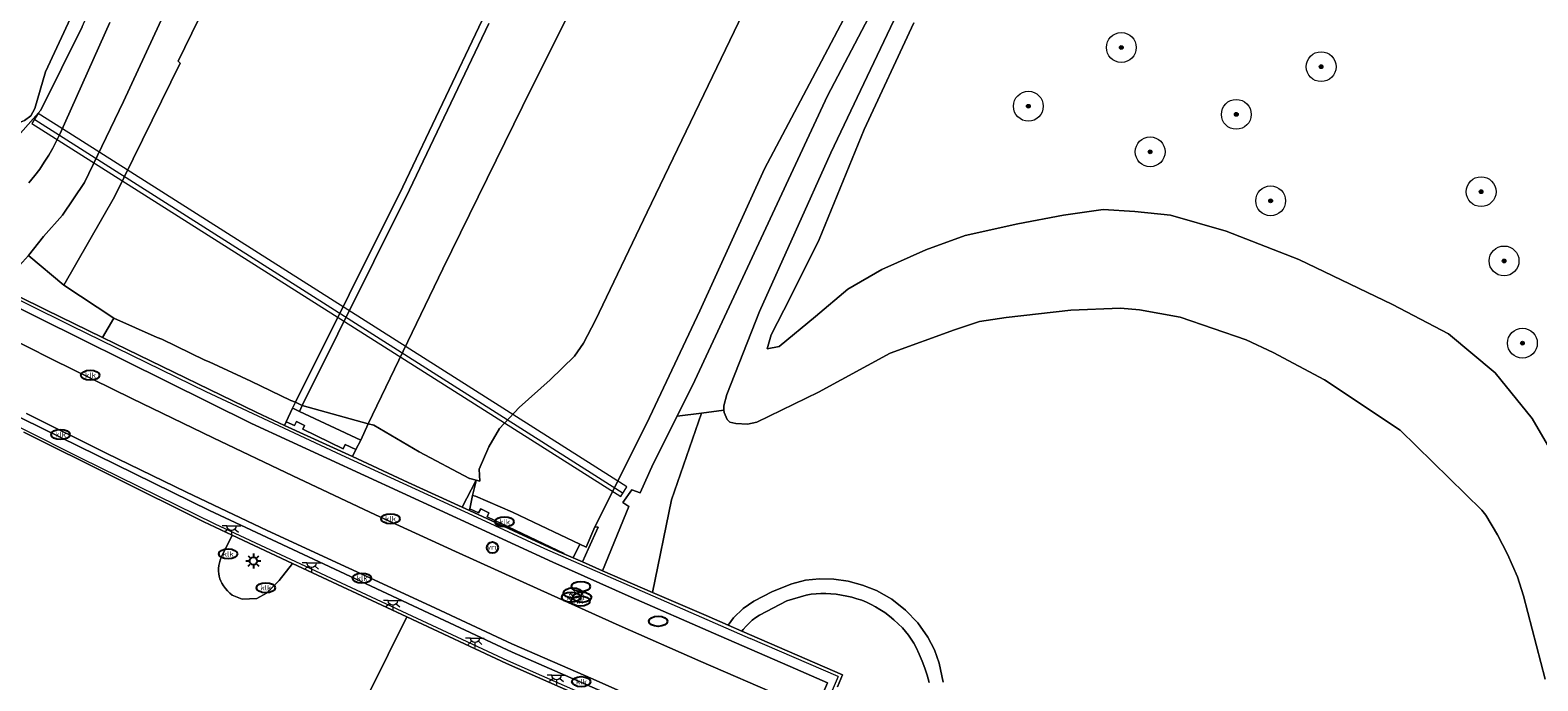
# Model space of a CAD drawing. Header units: metres. Extents: x 89394 to 92106, y 463550 to 466167.
# Tile 66 of 112: x 90903 to 91004, y 464666 to 464710. Entities that reach past the tile are written whole.
import ezdxf
from ezdxf.enums import TextEntityAlignment as Align

# ---------------------------------------------------------------- set-up
doc = ezdxf.new("R2010")
doc.units = ezdxf.units.M
for name, color, linetype, lineweight in [('B-PV-GR-BOOM-S', 90, 'Continuous', 25), ('B-PV-GR-BOUWLAND_BRAAKLIGGEND-GV', 200, 'Continuous', 13), ('B-PV-GR-GRAS-GV', 60, 'Continuous', 13), ('B-PV-GR-GROENVOORZIENING-GV', 80, 'Continuous', 18), ('B-PV-IE-MEUBILAIR-S', 7, 'Continuous', 25), ('B-PV-IE-MEUBILAIR_WEGMEUBILAIR-G', 7, 'Continuous', 18), ('B-PV-IE-TERREINAFSCHEIDING_KUNSTMATIG_MUUR-GV', 7, 'Continuous', 18), ('B-PV-KW-KUNSTWERK_DUIKER-G', 150, 'Continuous', 18), ('B-PV-KW-KUNSTWERK_DUIKER-GV', 150, 'Continuous', 18), ('B-PV-OG-TERREIN_BEGROEID-GV', 7, 'Continuous', 18), ('B-PV-OG-TERREIN_OEVER-GV', 7, 'Continuous', 18), ('B-PV-OG-WATER_SLOOT-GV', 120, 'Continuous', 18), ('B-PV-OG-WEG-GV', 7, 'Continuous', 18), ('B-PV-VH-VERHARDING_ASFALT-GV', 210, 'Continuous', 18), ('B-PV-VH-VERHARDING_BETON-GV', 252, 'Continuous', 18), ('B-PV-VH-VERHARDING_BETONSTRAATSTEEN-GV', 190, 'Continuous', 18), ('B-PV-VH-VERHARDING_GESLOTEN-GV', 210, 'Continuous', 18), ('B-PV-VH-VERHARDING_OPEN_TEGEL-GV', 90, 'Continuous', 18)]:
    doc.layers.add(name, color=color, linetype=linetype, lineweight=lineweight)
doc.styles.add('NLCS-ISO', font='NLCS-ISO.ttf')

# ---------------------------------------------------------------- blocks, each defined once
blk = doc.blocks.new('SIE-MEUBILAIR_PAAL_LICHTMAST-SO')
for points in [[(-0.62, 0), (-1, 0)], [(-0.71, 0.71), (-0.44, 0.44)], [(0, 1), (0, 0.62)], [(0.44, 0.44), (0.71, 0.71)], [(1, 0), (0.62, 0)], [(-0.71, -0.71), (-0.44, -0.44)], [(0, -0.62), (0, -1)], [(0.44, -0.44), (0.71, -0.71)]]:
    blk.add_lwpolyline(points)
blk.add_circle((0, 0), 0.5)
blk = doc.blocks.new('SIE-MEUBILAIR_PAAL_VRI-SO')
blk.add_circle((0, 0), 0.75)
at = {"style": 'NLCS-ISO'}
blk.add_text('vri', height=0.75, dxfattribs=at).set_placement((-0.08, 0.07), align=Align.MIDDLE_CENTER)
blk = doc.blocks.new('SIE-MEUBILAIR_PUT_KOLK-SO')
blk.add_ellipse((0, 0), major_axis=(1.25, 0), ratio=0.54)
at = {"style": 'NLCS-ISO'}
blk.add_text('klk', height=0.75, dxfattribs=at).set_placement((0.03, 0), align=Align.MIDDLE_CENTER)
blk = doc.blocks.new('SIE-MEUBILAIR_PUT-SO')
blk.add_ellipse((0, 0), major_axis=(1.25, 0), ratio=0.54)
blk = doc.blocks.new('SIE-MEUBILAIR_PUT_WATERLEIDINGPUT-SO')
blk.add_ellipse((0, 0), major_axis=(1.25, 0), ratio=0.54)
at = {"style": 'NLCS-ISO'}
blk.add_text('wl', height=0.75, dxfattribs=at).set_placement((-0.14, 0), align=Align.MIDDLE_CENTER)
blk = doc.blocks.new('SIE-MEUBILAIR_LICHTPUNT-SO')
at = {"color": 0, "linetype": 'ByBlock', "lineweight": 18}
for points in [[(-0.62, 0), (-1.25, 0)], [(0.62, 0), (1.25, 0)], [(-0.46, -0.43), (-0.92, -0.85)], [(0, -0.62), (0, -1.25)], [(0.46, -0.43), (0.92, -0.85)]]:
    blk.add_lwpolyline(points, dxfattribs=at)
blk.add_lwpolyline([(0, 0), (0.62, 0, -1), (-0.62, 0)], format="xyb", close=True, dxfattribs=at)
blk = doc.blocks.new('SGR-BOOM_GBKN-SO')
at = {"linetype": 'ByBlock', "lineweight": 18}
h = blk.add_hatch(color=0, dxfattribs=at)
h.dxf.hatch_style = 1
edge = h.paths.add_edge_path()
edge.add_arc((0, 0), 0.25, 0, 360)
at = {"color": 0, "linetype": 'ByBlock', "lineweight": 18}
for radius in [2, 0.25]:
    blk.add_circle((0, 0), radius, dxfattribs=at)
at = {"color": 0, "linetype": 'ByBlock', "lineweight": 18, "style": 'NLCS-ISO'}
blk.add_attdef('SOORT', (2.5, 0), '', height=1.5, dxfattribs=at)

msp = doc.modelspace()

# ---------------------------------------------------------------- linework, layer by layer
at = {"layer": 'B-PV-GR-BOUWLAND_BRAAKLIGGEND-GV', "flags": 128}
msp.add_lwpolyline([(90963.923, 464665.925), (90963.647, 464667.195), (90963.335, 464668.098), (90962.901, 464668.949), (90962.222, 464669.911), (90961.409, 464670.763), (90960.481, 464671.484), (90959.457, 464672.059), (90958.529, 464672.429), (90957.565, 464672.689), (90956.601, 464672.829), (90955.628, 464672.854), (90954.691, 464672.753), (90953.779, 464672.516), (90952.481, 464672.003), (90951.239, 464671.364), (90950.515, 464670.856), (90949.889, 464670.229), (90949.531, 464669.741), (90950.445, 464669.344), (90950.526, 464669.45), (90950.716, 464669.672), (90950.92, 464669.88), (90951.137, 464670.074), (90951.367, 464670.253), (90951.609, 464670.416), (90953.454, 464671.385), (90954.742, 464671.768), (90955.073, 464671.816), (90955.405, 464671.849), (90955.739, 464671.865), (90956.073, 464671.865), (90956.407, 464671.849), (90956.761, 464671.815), (90957.113, 464671.766), (90957.463, 464671.7), (90957.809, 464671.618), (90958.151, 464671.521), (90958.473, 464671.412), (90958.789, 464671.285), (90959.098, 464671.141), (90959.399, 464670.981), (90959.69, 464670.805), (90960.013, 464670.587), (90960.325, 464670.353), (90960.626, 464670.105), (90960.915, 464669.844), (90961.191, 464669.569), (90961.406, 464669.33), (90961.606, 464669.078), (90961.79, 464668.815), (90961.958, 464668.54), (90962.108, 464668.256), (90962.32, 464667.8), (90962.515, 464667.336), (90962.691, 464666.865), (90962.848, 464666.387), (90962.987, 464665.904)], dxfattribs=at)
at = {"layer": 'B-PV-GR-GRAS-GV', "flags": 128}
msp.add_lwpolyline([(90940.598, 464676.332), (90940, 464674.969), (90939.577, 464675.177), (90939.144, 464674.249), (90939.761, 464673.981), (90940.17, 464674.886), (90940.814, 464676.312)], close=True, dxfattribs=at)
at = {"layer": 'B-PV-GR-GROENVOORZIENING-GV', "flags": 128}
for points in [[(90902.665, 464694.502), (90905.015, 464692.524), (90908.423, 464698.442), (90912.81, 464707.391), (90912.677, 464707.531), (90919.472, 464721.458)], [(90933.488, 464710.052), (90928.175, 464698.903), (90920.978, 464684.468), (90925.411, 464683.237), (90930.398, 464693.609), (90936.346, 464705.723), (90940.816, 464714.647)], [(90951.08, 464711.954), (90944.098, 464697.427), (90940.627, 464690.19), (90939.831, 464688.651), (90939.218, 464687.769), (90937.587, 464686.183), (90935.523, 464684.319), (90934.21, 464682.915), (90933.494, 464681.701), (90932.84, 464680.201), (90932.884, 464679.387), (90932.63, 464679.455), (90932.622, 464679.428), (90932.611, 464679.326), (90932.389, 464678.442), (90932.597, 464678.396), (90935.067, 464677.318), (90936.944, 464676.426), (90939.577, 464675.177), (90940, 464674.969), (90940.598, 464676.332), (90944.065, 464683.271), (90947.618, 464690.812), (90951.949, 464700.324), (90955.773, 464707.54), (90959.81, 464715.222)], [(90911.959, 464711.203), (90909.008, 464704.82), (90906.413, 464699.397), (90904.93, 464697.226), (90903.647, 464695.783), (90902.652, 464694.509)], [(90961.952, 464710.095), (90958.637, 464702.959), (90955.611, 464695.579), (90953.671, 464691.67), (90952.412, 464689.188), (90952.139, 464688.256), (90952.943, 464688.408), (90955.367, 464690.432), (90957.529, 464692.248), (90959.81, 464693.579), (90962.772, 464694.9), (90965.403, 464695.855), (90968.915, 464696.628), (90971.982, 464697.211), (90974.651, 464697.603), (90976.763, 464697.452), (90979.162, 464697.205), (90982.873, 464696.151), (90987.75, 464694.247), (90994.03, 464691.221), (90997.782, 464689.259), (91000.892, 464686.648), (91003.375, 464683.585), (91005.748, 464679.537)]]:
    msp.add_lwpolyline(points, dxfattribs=at)
msp.add_lwpolyline([(90920.978, 464684.468), (90920.795, 464684.072), (90924.916, 464682.138), (90925.411, 464683.237)], close=True, dxfattribs=at)
at = {"layer": 'B-PV-IE-MEUBILAIR_WEGMEUBILAIR-G', "flags": 128}
for points in [[(90956.879, 464666.304), (90953.732, 464658.986), (90934.765, 464667.347), (90915.151, 464676.522), (90906.154, 464680.926), (90894.403, 464686.826), (90875.046, 464696.992), (90862.066, 464704.156), (90855.143, 464708.015)], [(90896.56, 464694.241), (90905.531, 464689.8), (90914.524, 464685.405), (90923.591, 464681.164), (90932.684, 464676.979), (90937.226, 464674.874), (90944.109, 464671.86), (90950.992, 464668.861)], [(90956.879, 464666.304), (90950.992, 464668.861)]]:
    msp.add_lwpolyline(points, dxfattribs=at)
at = {"layer": 'B-PV-IE-TERREINAFSCHEIDING_KUNSTMATIG_MUUR-GV', "flags": 128}
for points in [[(90897.665, 464693.129), (90917.583, 464683.255), (90937.769, 464673.969), (90943.034, 464671.613), (90948.534, 464669.219), (90954.024, 464666.812), (90956.168, 464665.891), (90955.369, 464664.008), (90953.782, 464660.267), (90953.598, 464659.834), (90949.183, 464661.749), (90935.058, 464667.94), (90914.775, 464677.431), (90894.701, 464687.28)], [(90956.844, 464665.612), (90957.185, 464666.417), (90950.445, 464669.344), (90949.531, 464669.741), (90948.046, 464670.387), (90944.455, 464671.945), (90941.106, 464673.398), (90939.761, 464673.981), (90939.144, 464674.249), (90938.512, 464674.523), (90938.092, 464674.705), (90932.202, 464677.419), (90931.705, 464677.649), (90928.089, 464679.315), (90924.35, 464681.037), (90919.797, 464683.133), (90917.9, 464684.007), (90909.269, 464688.218), (90907.61, 464689.026), (90903.821, 464690.872), (90900.119, 464692.671)], [(90902.344, 464682.673), (90914.397, 464676.67), (90916.305, 464675.777), (90920.343, 464673.888), (90928.002, 464670.304), (90934.676, 464667.181), (90941.87, 464664.009)]]:
    msp.add_lwpolyline(points, dxfattribs=at)
at = {"layer": 'B-PV-KW-KUNSTWERK_DUIKER-G', "flags": 128}
msp.add_lwpolyline([(90942.496, 464678.561), (90903.066, 464703.604)], dxfattribs=at)
at = {"layer": 'B-PV-KW-KUNSTWERK_DUIKER-GV', "flags": 128}
msp.add_lwpolyline([(90905.346, 464702.735), (90903.294, 464704.037), (90902.873, 464703.348), (90942.329, 464678.367), (90942.742, 464679.004)], close=True, dxfattribs=at)
at = {"layer": 'B-PV-OG-TERREIN_BEGROEID-GV', "flags": 128}
for points in [[(90906.242, 464709.825), (90903.475, 464704.242), (90901.439, 464701.947)], [(90902.673, 464699.377), (90902.874, 464699.618), (90903.071, 464699.862), (90903.4, 464700.306), (90903.712, 464700.762), (90904.006, 464701.23), (90904.281, 464701.709), (90904.538, 464702.199), (90904.775, 464702.698), (90908.095, 464710.116)]]:
    msp.add_lwpolyline(points, dxfattribs=at)
at = {"layer": 'B-PV-OG-TERREIN_OEVER-GV', "flags": 128}
msp.add_lwpolyline([(90921.964, 464745.795), (90925.376, 464753.047), (90928.963, 464761.035), (90928.331, 464761.875), (90923.172, 464750.073), (90920.332, 464744.261), (90912.332, 464726.209), (90908.823, 464717.622), (90903.79, 464706.826), (90903.069, 464704.358), (90902.814, 464703.86), (90902.393, 464703.558), (90901.599, 464703.24), (90901.439, 464701.947), (90903.475, 464704.242), (90906.242, 464709.825), (90911.282, 464721.178), (90915.332, 464731.066)], close=True, dxfattribs=at)
for points in [[(90969.479, 464728.906), (90956.404, 464701.393), (90951.622, 464690.761), (90949.424, 464685.193), (90949.221, 464684.444), (90949.237, 464684.154), (90949.245, 464683.999), (90949.462, 464683.524), (90949.627, 464683.355), (90950.044, 464683.268), (90950.822, 464683.204), (90951.435, 464683.337), (90955.572, 464685.353), (90960.383, 464687.974), (90964.682, 464689.543), (90966.357, 464690.082), (90968.14, 464690.37), (90972.484, 464690.854), (90975.795, 464690.987), (90977.073, 464690.863), (90979.794, 464690.39), (90984.228, 464688.871), (90986.028, 464688.018), (90989.458, 464686.175), (90994.541, 464682.813), (91000, 464677.446), (91000.265, 464677.115), (91001.057, 464675.81), (91001.735, 464674.507), (91002.386, 464672.996), (91002.809, 464671.719), (91004.241, 464666.129)], [(90959.81, 464715.222), (90955.773, 464707.54), (90951.949, 464700.324), (90947.618, 464690.812), (90944.065, 464683.271), (90940.598, 464676.332), (90940.814, 464676.312), (90940.17, 464674.886), (90939.761, 464673.981), (90941.106, 464673.398), (90942.859, 464677.704), (90942.472, 464677.958), (90943.065, 464678.814), (90943.62, 464678.614), (90944.502, 464680.552), (90946.094, 464683.75), (90947.284, 464686.142), (90956.185, 464705.215), (90965.149, 464722.312)], [(91005.748, 464679.537), (91003.375, 464683.585), (91000.892, 464686.648), (90997.782, 464689.259), (90994.03, 464691.221), (90987.75, 464694.247), (90982.873, 464696.151), (90979.162, 464697.205), (90976.763, 464697.452), (90974.651, 464697.603), (90971.982, 464697.211), (90968.915, 464696.628), (90965.403, 464695.855), (90962.772, 464694.9), (90959.81, 464693.579), (90957.529, 464692.248), (90955.367, 464690.432), (90952.943, 464688.408), (90952.139, 464688.256), (90952.412, 464689.188), (90953.671, 464691.67), (90955.611, 464695.579), (90958.637, 464702.959), (90961.952, 464710.095)]]:
    msp.add_lwpolyline(points, dxfattribs=at)
at = {"layer": 'B-PV-OG-WATER_SLOOT-GV', "flags": 128}
for points in [[(90928.331, 464761.875), (90927.231, 464763.76), (90926.184, 464766.22), (90924.299, 464762.356), (90922.741, 464758.149), (90922.011, 464756.748), (90919.79, 464752.349), (90913.917, 464738.36), (90908.556, 464726.422), (90904.819, 464718.263), (90902.619, 464713.672), (90901.421, 464711.653), (90900.66, 464711.677), (90901.599, 464703.24), (90902.393, 464703.558), (90902.814, 464703.86), (90903.069, 464704.358), (90903.79, 464706.826), (90908.823, 464717.622), (90912.332, 464726.209), (90920.332, 464744.261), (90923.172, 464750.073)], [(90972.582, 464732.424), (90972.968, 464733.1), (90970.835, 464733.976), (90965.149, 464722.312), (90956.185, 464705.215), (90947.284, 464686.142), (90946.094, 464683.75), (90947.728, 464683.959), (90949.237, 464684.154), (90949.221, 464684.444), (90949.424, 464685.193), (90951.622, 464690.761), (90956.404, 464701.393), (90969.479, 464728.906), (90970.87, 464731.729), (90971.517, 464732.39), (90971.907, 464732.442)], [(90947.728, 464683.959), (90946.094, 464683.75), (90944.502, 464680.552), (90943.62, 464678.614), (90943.065, 464678.814), (90942.472, 464677.958), (90942.859, 464677.704), (90941.106, 464673.398), (90944.455, 464671.945), (90945.724, 464678.15)]]:
    msp.add_lwpolyline(points, close=True, dxfattribs=at)
msp.add_lwpolyline([(91004.241, 464666.129), (91002.809, 464671.719), (91002.386, 464672.996), (91001.735, 464674.507), (91001.057, 464675.81), (91000.265, 464677.115), (91000, 464677.446), (90994.541, 464682.813), (90989.458, 464686.175), (90986.028, 464688.018), (90984.228, 464688.871), (90979.794, 464690.39), (90977.073, 464690.863), (90975.795, 464690.987), (90972.484, 464690.854), (90968.14, 464690.37), (90966.357, 464690.082), (90964.682, 464689.543), (90960.383, 464687.974), (90955.572, 464685.353), (90951.435, 464683.337), (90950.822, 464683.204), (90950.044, 464683.268), (90949.627, 464683.355), (90949.462, 464683.524), (90949.245, 464683.999), (90949.237, 464684.154), (90947.728, 464683.959), (90945.724, 464678.15), (90944.455, 464671.945), (90948.046, 464670.387), (90949.531, 464669.741), (90949.889, 464670.229), (90950.515, 464670.856), (90951.239, 464671.364), (90952.481, 464672.003), (90953.779, 464672.516), (90954.691, 464672.753), (90955.628, 464672.854), (90956.601, 464672.829), (90957.565, 464672.689), (90958.529, 464672.429), (90959.457, 464672.059), (90960.481, 464671.484), (90961.409, 464670.763), (90962.222, 464669.911), (90962.901, 464668.949), (90963.335, 464668.098), (90963.647, 464667.195), (90963.923, 464665.925)], dxfattribs=at)
at = {"layer": 'B-PV-OG-WEG-GV', "flags": 128}
msp.add_lwpolyline([(90905.015, 464692.524), (90902.665, 464694.502), (90902.652, 464694.509), (90902.042, 464693.844), (90901.297, 464693.346), (90900.984, 464693.137), (90900.264, 464692.8), (90900.119, 464692.671), (90903.821, 464690.872), (90907.61, 464689.026), (90908.358, 464690.316)], close=True, dxfattribs=at)
at = {"layer": 'B-PV-VH-VERHARDING_ASFALT-GV', "flags": 128}
for points in [[(90940.816, 464714.647), (90936.346, 464705.723), (90930.398, 464693.609), (90925.411, 464683.237), (90925.786, 464683.136), (90928.819, 464681.35), (90932.201, 464679.576), (90932.222, 464679.565), (90932.63, 464679.455), (90932.884, 464679.387), (90932.84, 464680.201), (90933.494, 464681.701), (90934.21, 464682.915), (90935.523, 464684.319), (90937.587, 464686.183), (90939.218, 464687.769), (90939.831, 464688.651), (90940.627, 464690.19), (90944.098, 464697.427), (90951.08, 464711.954)], [(90902.652, 464694.509), (90903.647, 464695.783), (90904.93, 464697.226), (90906.413, 464699.397), (90909.008, 464704.82), (90911.959, 464711.203)], [(90908.095, 464710.116), (90904.775, 464702.698), (90904.538, 464702.199), (90904.281, 464701.709), (90904.006, 464701.23), (90903.712, 464700.762), (90903.4, 464700.306), (90903.071, 464699.862), (90902.874, 464699.618), (90902.673, 464699.377)], [(90902.526, 464683.932), (90907.86, 464681.28), (90913.241, 464678.668), (90918.648, 464676.093), (90924.121, 464673.563), (90929.582, 464671.038), (90935.031, 464668.506), (90940.486, 464666.119), (90946.03, 464663.657), (90951.538, 464661.292), (90953.782, 464660.267), (90955.369, 464664.008), (90955.342, 464664.02), (90953.164, 464664.952), (90947.679, 464667.32), (90942.209, 464669.721), (90936.962, 464672.083), (90931.257, 464674.679), (90925.892, 464677.144), (90920.362, 464679.762), (90915.032, 464682.299), (90909.577, 464684.941), (90904.252, 464687.556), (90898.944, 464690.233)], [(90925.505, 464665.258), (90928.002, 464670.304), (90920.343, 464673.888), (90920.336, 464673.877), (90919.439, 464672.744), (90918.591, 464671.882), (90917.946, 464671.54), (90916.965, 464671.488), (90916.299, 464671.764), (90916.136, 464671.898), (90915.984, 464672.045), (90915.845, 464672.204), (90915.719, 464672.373), (90915.607, 464672.552), (90915.529, 464672.702), (90915.467, 464672.86), (90915.422, 464673.024), (90915.394, 464673.191), (90915.383, 464673.36), (90915.387, 464673.549), (90915.408, 464673.737), (90915.446, 464673.923), (90915.5, 464674.104), (90915.569, 464674.28), (90916.305, 464675.777), (90914.397, 464676.67), (90902.344, 464682.673)], [(90941.87, 464664.009), (90934.676, 464667.181), (90928.002, 464670.304), (90925.505, 464665.258)]]:
    msp.add_lwpolyline(points, dxfattribs=at)
for points in [[(90908.358, 464690.316), (90907.61, 464689.026), (90909.269, 464688.218), (90917.9, 464684.007), (90919.797, 464683.133), (90919.912, 464683.378), (90920.338, 464684.287), (90920.528, 464684.692), (90920.234, 464684.798), (90917.554, 464686.087), (90914.753, 464687.385), (90914.459, 464687.503), (90911.58, 464688.909), (90911.264, 464689.024)], [(90925.411, 464683.237), (90924.916, 464682.138), (90924.574, 464681.512), (90924.35, 464681.037), (90928.089, 464679.315), (90931.705, 464677.649), (90932.622, 464679.428), (90932.63, 464679.455), (90932.222, 464679.565), (90932.201, 464679.576), (90928.819, 464681.35), (90925.786, 464683.136)], [(90932.389, 464678.442), (90932.611, 464679.326), (90932.622, 464679.428), (90931.705, 464677.649), (90932.202, 464677.419), (90932.222, 464677.537), (90932.279, 464677.881)]]:
    msp.add_lwpolyline(points, close=True, dxfattribs=at)
at = {"layer": 'B-PV-VH-VERHARDING_BETON-GV', "flags": 128}
msp.add_lwpolyline([(90894.701, 464687.28), (90914.775, 464677.431), (90935.058, 464667.94), (90949.183, 464661.749), (90953.598, 464659.834), (90953.782, 464660.267), (90951.538, 464661.292), (90946.03, 464663.657), (90940.486, 464666.119), (90935.031, 464668.506), (90929.582, 464671.038), (90924.121, 464673.563), (90918.648, 464676.093), (90913.241, 464678.668), (90907.86, 464681.28), (90902.526, 464683.932)], dxfattribs=at)
at = {"layer": 'B-PV-VH-VERHARDING_BETONSTRAATSTEEN-GV', "flags": 128}
msp.add_lwpolyline([(90920.343, 464673.888), (90916.305, 464675.777), (90915.569, 464674.28), (90915.5, 464674.104), (90915.446, 464673.923), (90915.408, 464673.737), (90915.387, 464673.549), (90915.383, 464673.36), (90915.394, 464673.191), (90915.422, 464673.024), (90915.467, 464672.86), (90915.529, 464672.702), (90915.607, 464672.552), (90915.719, 464672.373), (90915.845, 464672.204), (90915.984, 464672.045), (90916.136, 464671.898), (90916.299, 464671.764), (90916.965, 464671.488), (90917.946, 464671.54), (90918.591, 464671.882), (90919.439, 464672.744), (90920.336, 464673.877)], close=True, dxfattribs=at)
at = {"layer": 'B-PV-VH-VERHARDING_GESLOTEN-GV', "flags": 128}
for points in [[(90919.472, 464721.458), (90912.677, 464707.531), (90912.81, 464707.391), (90908.423, 464698.442), (90905.015, 464692.524), (90908.358, 464690.316), (90911.264, 464689.024), (90911.58, 464688.909), (90914.459, 464687.503), (90914.753, 464687.385), (90917.554, 464686.087), (90920.234, 464684.798), (90920.528, 464684.692), (90927.723, 464699.123), (90933.035, 464710.269)], [(90933.035, 464710.269), (90927.723, 464699.123), (90920.528, 464684.692), (90920.978, 464684.468), (90928.175, 464698.903), (90933.488, 464710.052)]]:
    msp.add_lwpolyline(points, dxfattribs=at)
msp.add_lwpolyline([(90920.528, 464684.692), (90920.338, 464684.287), (90920.444, 464684.237), (90920.795, 464684.072), (90920.978, 464684.468)], close=True, dxfattribs=at)
at = {"layer": 'B-PV-VH-VERHARDING_OPEN_TEGEL-GV', "flags": 128}
for points in [[(90898.944, 464690.233), (90904.252, 464687.556), (90909.577, 464684.941), (90915.032, 464682.299), (90920.362, 464679.762), (90925.892, 464677.144), (90931.257, 464674.679), (90936.962, 464672.083), (90942.209, 464669.721), (90947.679, 464667.32), (90953.164, 464664.952), (90955.342, 464664.02), (90955.369, 464664.008), (90956.168, 464665.891), (90954.024, 464666.812), (90948.534, 464669.219), (90943.034, 464671.613), (90937.769, 464673.969), (90917.583, 464683.255), (90897.665, 464693.129)], [(90962.987, 464665.904), (90962.848, 464666.387), (90962.691, 464666.865), (90962.515, 464667.336), (90962.32, 464667.8), (90962.108, 464668.256), (90961.958, 464668.54), (90961.79, 464668.815), (90961.606, 464669.078), (90961.406, 464669.33), (90961.191, 464669.569), (90960.915, 464669.844), (90960.626, 464670.105), (90960.325, 464670.353), (90960.013, 464670.587), (90959.69, 464670.805), (90959.399, 464670.981), (90959.098, 464671.141), (90958.789, 464671.285), (90958.473, 464671.412), (90958.151, 464671.521), (90957.809, 464671.618), (90957.463, 464671.7), (90957.113, 464671.766), (90956.761, 464671.815), (90956.407, 464671.849), (90956.073, 464671.865), (90955.739, 464671.865), (90955.405, 464671.849), (90955.073, 464671.816), (90954.742, 464671.768), (90953.454, 464671.385), (90951.609, 464670.416), (90951.367, 464670.253), (90951.137, 464670.074), (90950.92, 464669.88), (90950.716, 464669.672), (90950.526, 464669.45), (90950.445, 464669.344), (90957.185, 464666.417), (90956.844, 464665.612)]]:
    msp.add_lwpolyline(points, dxfattribs=at)
for points in [[(90920.795, 464684.072), (90920.444, 464684.237), (90920.338, 464684.287), (90919.912, 464683.378), (90920.466, 464683.125), (90920.595, 464683.399), (90921.149, 464683.123), (90921.027, 464682.878), (90923.737, 464681.569), (90923.875, 464681.84), (90924.574, 464681.512), (90924.916, 464682.138)], [(90919.912, 464683.378), (90919.797, 464683.133), (90924.35, 464681.037), (90924.574, 464681.512), (90923.875, 464681.84), (90923.737, 464681.569), (90921.027, 464682.878), (90921.149, 464683.123), (90920.595, 464683.399), (90920.466, 464683.125)], [(90932.389, 464678.442), (90932.279, 464677.881), (90932.222, 464677.537), (90932.803, 464677.271), (90932.942, 464677.539), (90933.495, 464677.277), (90933.367, 464677.005), (90938.527, 464674.556), (90938.512, 464674.523), (90939.144, 464674.249), (90939.577, 464675.177), (90936.944, 464676.426), (90935.067, 464677.318), (90932.597, 464678.396)], [(90932.222, 464677.537), (90932.202, 464677.419), (90938.092, 464674.705), (90938.512, 464674.523), (90938.527, 464674.556), (90933.367, 464677.005), (90933.495, 464677.277), (90932.942, 464677.539), (90932.803, 464677.271)]]:
    msp.add_lwpolyline(points, close=True, dxfattribs=at)

# ---------------------------------------------------------------- block references
at = {"layer": 'B-PV-GR-BOOM-S', "xscale": 0.5, "yscale": 0.5, "zscale": 0.5}
for p in [(90975.858, 464708.448), (90989.241, 464707.163), (90969.631, 464704.512), (90983.56, 464703.97), (90977.786, 464701.46), (90999.958, 464698.789), (90985.86, 464698.177), (91001.496, 464694.148), (91002.724, 464688.64)]:
    msp.add_blockref('SGR-BOOM_GBKN-SO', p, dxfattribs=at)
at = {"layer": 'B-PV-IE-MEUBILAIR-S', "xscale": 0.5, "yscale": 0.5, "zscale": 0.5}
for name, p in [('SIE-MEUBILAIR_PUT_KOLK-SO', (90906.79, 464686.491)), ('SIE-MEUBILAIR_PUT_KOLK-SO', (90904.792, 464682.518)), ('SIE-MEUBILAIR_PUT_KOLK-SO', (90926.896, 464676.877)), ('SIE-MEUBILAIR_LICHTPUNT-SO', (90916.252, 464676.404)), ('SIE-MEUBILAIR_PUT_KOLK-SO', (90934.538, 464676.669)), ('SIE-MEUBILAIR_PAAL_VRI-SO', (90933.733, 464674.948)), ('SIE-MEUBILAIR_PUT_KOLK-SO', (90916.019, 464674.518)), ('SIE-MEUBILAIR_PAAL_LICHTMAST-SO', (90917.718, 464674.046)), ('SIE-MEUBILAIR_LICHTPUNT-SO', (90921.616, 464673.915)), ('SIE-MEUBILAIR_PUT_KOLK-SO', (90924.988, 464672.892)), ('SIE-MEUBILAIR_PUT_KOLK-SO', (90918.548, 464672.256)), ('SIE-MEUBILAIR_PUT_WATERLEIDINGPUT-SO', (90939.112, 464671.904)), ('SIE-MEUBILAIR_PUT-SO', (90939.65, 464672.334)), ('SIE-MEUBILAIR_LICHTPUNT-SO', (90927.059, 464671.39)), ('SIE-MEUBILAIR_PUT_WATERLEIDINGPUT-SO', (90938.994, 464671.624)), ('SIE-MEUBILAIR_PUT_WATERLEIDINGPUT-SO', (90939.632, 464671.363)), ('SIE-MEUBILAIR_PUT_WATERLEIDINGPUT-SO', (90939.734, 464671.614)), ('SIE-MEUBILAIR_PUT-SO', (90944.838, 464670.006)), ('SIE-MEUBILAIR_LICHTPUNT-SO', (90932.561, 464668.885)), ('SIE-MEUBILAIR_LICHTPUNT-SO', (90938.021, 464666.399)), ('SIE-MEUBILAIR_PUT_KOLK-SO', (90939.682, 464665.96))]:
    msp.add_blockref(name, p, dxfattribs=at)

doc.saveas('drawing.dxf')
